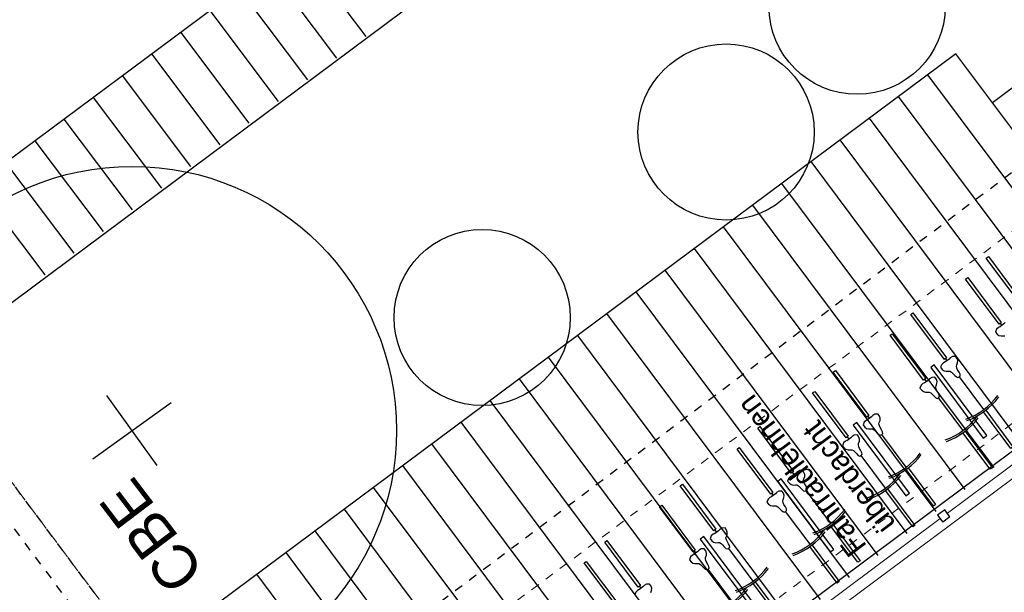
# Model space of a CAD drawing. Header units: metres. Extents: x 2 to 485, y 6 to 594.
# Tile 128 of 176: x 305.75 to 316.93, y 310.87 to 317.38. Entities that reach past the tile are written whole.
import ezdxf

# ---------------------------------------------------------------- set-up
doc = ezdxf.new("R2010")
doc.units = ezdxf.units.M
doc.header["$LTSCALE"] = 0.0125
for name, pattern in [('237-14_Züricher Str._GL_3_RW_2014-11-28_bea$0$STRICHPUNKT2', [12.7, 6.35, -3.175, 0, -3.175]), ('250', [0]), ('260241_A_bea$0$GESTRICHELT', [0.4, 0.2, -0.2]), ('GESTRICHELT', [0.4, 0.2, -0.2]), ('GEWOFAG_Hof 2_141023_Grundriss_bea$0$AUSGEZOGEN', [0]), ('GEWOFAG_Hof 2_141023_Grundriss_bea$0$VERDECKT2_S2', [0.15, 0.1, -0.05])]:
    doc.linetypes.add(name, pattern=pattern)
for name, color, linetype in [('237-14_Züricher Str._GL_3_RW_2014-11-28_bea$0$_GRU_Drainage', 54, '237-14_Züricher Str._GL_3_RW_2014-11-28_bea$0$STRICHPUNKT2'), ('260241_A_bea$0$B10_GEBAEUDE', 1, 'Continuous'), ('f_baum', 3, 'Continuous'), ('f_fahrrad', 201, 'Continuous'), ('f_fahrradbügel', 152, 'Continuous'), ('f_feuerwehr', 10, 'Continuous'), ('f_schraff', 251, 'Continuous'), ('f_text_100', 7, 'Continuous'), ('f_weg', 2, 'Continuous')]:
    doc.layers.add(name, color=color, linetype=linetype)
doc.layers.add('GEWOFAG_Hof 2_141023_Grundriss_bea$0$STANDARD', color=7, linetype='GEWOFAG_Hof 2_141023_Grundriss_bea$0$AUSGEZOGEN', lineweight=13)

msp = doc.modelspace()

# ---------------------------------------------------------------- linework, layer by layer
at = {"layer": '237-14_Züricher Str._GL_3_RW_2014-11-28_bea$0$_GRU_Drainage'}
msp.add_line((303.177, 314.958), (311.47, 303.845), dxfattribs=at)
at = {"layer": '260241_A_bea$0$B10_GEBAEUDE', "color": 7, "linetype": '260241_A_bea$0$GESTRICHELT'}
msp.add_line((307.337, 308.366), (325.875, 322.311), dxfattribs=at)
at = {"layer": 'f_baum'}
msp.add_line((324.85, 322.486), (316.792, 316.433), dxfattribs=at)
at = {"layer": 'f_baum', "ltscale": 0.5}
for p, q in [((307.311, 312.311), (306.741, 313.106)), ((306.581, 312.389), (307.471, 313.028))]:
    msp.add_line(p, q, dxfattribs=at)
at = {"layer": 'f_baum'}
for centre in [(315.254, 317.528), (313.768, 316.1), (311, 313.993)]:
    msp.add_circle(centre, 1, dxfattribs=at)
at = {"layer": 'f_baum', "ltscale": 0.5}
msp.add_circle((307.027, 312.71), 3, dxfattribs=at)
at = {"layer": 'f_fahrrad'}
for p, q in [((316.859, 313.881), (316.838, 313.862)), ((316.878, 313.889), (316.859, 313.881)), ((316.92, 313.921), (316.873, 313.886)), ((316.899, 313.905), (316.878, 313.889)), ((316.899, 313.905), (316.881, 313.929)), ((316.92, 313.921), (316.899, 313.905)), ((316.899, 313.905), (316.899, 313.905)), ((316.899, 313.905), (316.899, 313.905)), ((316.899, 313.905), (316.899, 313.905)), ((316.899, 313.905), (316.899, 313.905)), ((316.934, 313.936), (316.92, 313.921)), ((316.838, 313.862), (316.825, 313.828)), ((316.825, 313.828), (316.844, 313.804)), ((316.844, 313.804), (316.864, 313.79)), ((316.864, 313.79), (316.888, 313.784)), ((316.888, 313.784), (316.915, 313.785)), ((316.915, 313.785), (316.93, 313.784)), ((316.336, 313.55), (316.311, 313.535)), ((316.372, 313.552), (316.336, 313.55)), ((316.389, 313.527), (316.372, 313.552)), ((316.215, 313.461), (316.203, 313.428)), ((316.203, 313.428), (316.222, 313.404)), ((316.237, 313.48), (316.215, 313.461)), ((316.255, 313.488), (316.237, 313.48)), ((316.298, 313.52), (316.251, 313.485)), ((316.277, 313.504), (316.255, 313.488)), ((316.277, 313.504), (316.258, 313.529)), ((316.298, 313.52), (316.277, 313.504)), ((316.277, 313.504), (316.277, 313.504)), ((316.277, 313.504), (316.277, 313.504)), ((316.277, 313.504), (316.277, 313.504)), ((316.277, 313.504), (316.277, 313.504)), ((316.311, 313.535), (316.298, 313.52)), ((316.383, 313.439), (316.386, 313.454)), ((316.387, 313.417), (316.383, 313.439)), ((316.386, 313.454), (316.396, 313.479)), ((316.397, 313.504), (316.389, 313.527)), ((316.396, 313.479), (316.397, 313.504)), ((316.102, 313.313), (316.077, 313.298)), ((316.137, 313.315), (316.102, 313.313)), ((316.154, 313.29), (316.137, 313.315)), ((316.222, 313.404), (316.242, 313.389)), ((316.242, 313.389), (316.265, 313.383)), ((316.265, 313.383), (316.292, 313.385)), ((316.292, 313.385), (316.308, 313.384)), ((316.308, 313.384), (316.327, 313.373)), ((316.327, 313.373), (316.342, 313.359)), ((316.342, 313.359), (316.364, 313.336)), ((316.364, 313.336), (316.381, 313.319)), ((316.381, 313.319), (316.398, 313.312)), ((316.396, 313.399), (316.387, 313.417)), ((316.412, 313.371), (316.396, 313.399)), ((316.398, 313.312), (316.414, 313.318)), ((316.423, 313.35), (316.412, 313.371)), ((316.414, 313.318), (316.425, 313.332)), ((316.692, 312.948), (316.415, 313.319)), ((316.425, 313.332), (316.423, 313.35)), ((315.981, 313.224), (315.968, 313.19)), ((316.002, 313.243), (315.981, 313.224)), ((316.021, 313.251), (316.002, 313.243)), ((316.064, 313.283), (316.016, 313.248)), ((316.042, 313.267), (316.021, 313.251)), ((316.042, 313.267), (316.024, 313.291)), ((316.064, 313.283), (316.042, 313.267)), ((316.042, 313.267), (316.042, 313.267)), ((316.042, 313.267), (316.042, 313.267)), ((316.042, 313.267), (316.042, 313.267)), ((316.042, 313.267), (316.042, 313.267)), ((316.077, 313.298), (316.064, 313.283)), ((316.148, 313.202), (316.152, 313.217)), ((316.153, 313.18), (316.148, 313.202)), ((316.152, 313.217), (316.161, 313.242)), ((316.163, 313.266), (316.154, 313.29)), ((316.161, 313.242), (316.163, 313.266)), ((315.968, 313.19), (315.988, 313.166)), ((315.988, 313.166), (316.008, 313.152)), ((316.008, 313.152), (316.031, 313.146)), ((316.031, 313.146), (316.058, 313.147)), ((316.058, 313.147), (316.074, 313.146)), ((316.074, 313.146), (316.093, 313.136)), ((316.093, 313.136), (316.108, 313.122)), ((316.108, 313.122), (316.13, 313.099)), ((316.13, 313.099), (316.147, 313.082)), ((316.161, 313.162), (316.153, 313.18)), ((316.178, 313.134), (316.161, 313.162)), ((316.188, 313.113), (316.178, 313.134)), ((316.18, 313.081), (316.19, 313.095)), ((316.19, 313.095), (316.188, 313.113)), ((316.147, 313.082), (316.164, 313.075)), ((316.164, 313.075), (316.18, 313.081)), ((316.458, 312.71), (316.18, 313.082)), ((315.397, 312.849), (315.379, 312.874)), ((315.432, 312.88), (315.418, 312.865)), ((315.456, 312.895), (315.432, 312.88)), ((315.492, 312.897), (315.456, 312.895)), ((315.509, 312.872), (315.492, 312.897)), ((315.517, 312.849), (315.509, 312.872)), ((315.336, 312.806), (315.323, 312.773)), ((315.323, 312.773), (315.342, 312.749)), ((315.357, 312.825), (315.336, 312.806)), ((315.376, 312.833), (315.357, 312.825)), ((315.418, 312.865), (315.371, 312.83)), ((315.397, 312.849), (315.376, 312.833)), ((315.418, 312.865), (315.397, 312.849)), ((315.397, 312.849), (315.397, 312.849)), ((315.397, 312.849), (315.397, 312.849)), ((315.397, 312.849), (315.397, 312.849)), ((315.397, 312.849), (315.397, 312.849)), ((315.503, 312.784), (315.507, 312.799)), ((315.508, 312.762), (315.503, 312.784)), ((315.507, 312.799), (315.516, 312.824)), ((315.516, 312.744), (315.508, 312.762)), ((315.516, 312.824), (315.517, 312.849)), ((315.198, 312.643), (315.184, 312.628)), ((315.222, 312.658), (315.198, 312.643)), ((315.258, 312.66), (315.222, 312.658)), ((315.275, 312.635), (315.258, 312.66)), ((315.342, 312.749), (315.362, 312.734)), ((315.362, 312.734), (315.386, 312.728)), ((315.386, 312.728), (315.413, 312.73)), ((315.413, 312.73), (315.428, 312.729)), ((315.428, 312.729), (315.448, 312.718)), ((315.448, 312.718), (315.463, 312.704)), ((315.463, 312.704), (315.484, 312.681)), ((315.484, 312.681), (315.502, 312.664)), ((315.502, 312.664), (315.518, 312.657)), ((315.532, 312.716), (315.516, 312.744)), ((315.518, 312.657), (315.535, 312.663)), ((315.543, 312.695), (315.532, 312.716)), ((315.535, 312.663), (315.545, 312.677)), ((315.812, 312.293), (315.535, 312.664)), ((315.545, 312.677), (315.543, 312.695)), ((315.101, 312.569), (315.089, 312.535)), ((315.089, 312.535), (315.108, 312.511)), ((315.123, 312.588), (315.101, 312.569)), ((315.141, 312.596), (315.123, 312.588)), ((315.184, 312.628), (315.137, 312.593)), ((315.163, 312.612), (315.141, 312.596)), ((315.163, 312.612), (315.145, 312.636)), ((315.184, 312.628), (315.163, 312.612)), ((315.163, 312.612), (315.163, 312.612)), ((315.163, 312.612), (315.163, 312.612)), ((315.163, 312.612), (315.163, 312.612)), ((315.163, 312.612), (315.163, 312.612)), ((315.269, 312.547), (315.272, 312.562)), ((315.273, 312.525), (315.269, 312.547)), ((315.272, 312.562), (315.282, 312.587)), ((315.283, 312.611), (315.275, 312.635)), ((315.282, 312.587), (315.283, 312.611)), ((315.108, 312.511), (315.128, 312.497)), ((315.128, 312.497), (315.152, 312.491)), ((315.152, 312.491), (315.178, 312.492)), ((315.178, 312.492), (315.194, 312.491)), ((315.194, 312.491), (315.213, 312.481)), ((315.213, 312.481), (315.228, 312.467)), ((315.228, 312.467), (315.25, 312.444)), ((315.25, 312.444), (315.267, 312.427)), ((315.267, 312.427), (315.284, 312.42)), ((315.282, 312.507), (315.273, 312.525)), ((315.298, 312.479), (315.282, 312.507)), ((315.284, 312.42), (315.3, 312.426)), ((315.309, 312.458), (315.298, 312.479)), ((315.3, 312.426), (315.311, 312.44)), ((315.578, 312.055), (315.301, 312.427)), ((315.311, 312.44), (315.309, 312.458)), ((314.562, 312.227), (314.514, 312.192)), ((314.54, 312.211), (314.519, 312.195)), ((314.54, 312.211), (314.522, 312.235)), ((314.562, 312.227), (314.54, 312.211)), ((314.54, 312.211), (314.54, 312.211)), ((314.54, 312.211), (314.54, 312.211)), ((314.54, 312.211), (314.54, 312.211)), ((314.54, 312.211), (314.54, 312.211)), ((314.575, 312.242), (314.562, 312.227)), ((314.6, 312.257), (314.575, 312.242)), ((314.635, 312.259), (314.6, 312.257)), ((314.652, 312.234), (314.635, 312.259)), ((314.661, 312.211), (314.652, 312.234)), ((314.66, 312.186), (314.661, 312.211)), ((314.479, 312.168), (314.466, 312.134)), ((314.466, 312.134), (314.486, 312.111)), ((314.5, 312.187), (314.479, 312.168)), ((314.486, 312.111), (314.506, 312.096)), ((314.519, 312.195), (314.5, 312.187)), ((314.506, 312.096), (314.529, 312.09)), ((314.529, 312.09), (314.556, 312.092)), ((314.556, 312.092), (314.572, 312.091)), ((314.572, 312.091), (314.591, 312.08)), ((314.646, 312.146), (314.65, 312.161)), ((314.651, 312.124), (314.646, 312.146)), ((314.65, 312.161), (314.66, 312.186)), ((314.659, 312.106), (314.651, 312.124)), ((314.676, 312.078), (314.659, 312.106)), ((314.327, 311.99), (314.28, 311.955)), ((314.306, 311.974), (314.285, 311.958)), ((314.306, 311.974), (314.288, 311.998)), ((314.327, 311.99), (314.306, 311.974)), ((314.306, 311.974), (314.306, 311.974)), ((314.306, 311.974), (314.306, 311.974)), ((314.306, 311.974), (314.306, 311.974)), ((314.306, 311.974), (314.306, 311.974)), ((314.341, 312.005), (314.327, 311.99)), ((314.365, 312.02), (314.341, 312.005)), ((314.401, 312.022), (314.365, 312.02)), ((314.418, 311.997), (314.401, 312.022)), ((314.426, 311.973), (314.418, 311.997)), ((314.425, 311.949), (314.426, 311.973)), ((314.591, 312.08), (314.606, 312.066)), ((314.606, 312.066), (314.628, 312.043)), ((314.628, 312.043), (314.645, 312.026)), ((314.645, 312.026), (314.662, 312.019)), ((314.662, 312.019), (314.678, 312.025)), ((314.687, 312.057), (314.676, 312.078)), ((314.678, 312.025), (314.688, 312.039)), ((314.956, 311.654), (314.679, 312.026)), ((314.688, 312.039), (314.687, 312.057)), ((314.245, 311.931), (314.232, 311.897)), ((314.232, 311.897), (314.251, 311.873)), ((314.266, 311.95), (314.245, 311.931)), ((314.251, 311.873), (314.271, 311.859)), ((314.285, 311.958), (314.266, 311.95)), ((314.412, 311.909), (314.416, 311.924)), ((314.417, 311.887), (314.412, 311.909)), ((314.416, 311.924), (314.425, 311.949)), ((314.425, 311.869), (314.417, 311.887)), ((314.441, 311.841), (314.425, 311.869)), ((314.271, 311.859), (314.295, 311.853)), ((314.295, 311.853), (314.322, 311.854)), ((314.322, 311.854), (314.337, 311.853)), ((314.337, 311.853), (314.357, 311.843)), ((314.357, 311.843), (314.372, 311.829)), ((314.372, 311.829), (314.393, 311.806)), ((314.393, 311.806), (314.411, 311.789)), ((314.411, 311.789), (314.427, 311.782)), ((314.427, 311.782), (314.444, 311.788)), ((314.452, 311.82), (314.441, 311.841)), ((314.444, 311.788), (314.454, 311.802)), ((314.721, 311.417), (314.444, 311.789)), ((314.454, 311.802), (314.452, 311.82)), ((313.621, 311.532), (313.599, 311.513)), ((313.639, 311.54), (313.621, 311.532)), ((313.682, 311.572), (313.635, 311.537)), ((313.661, 311.556), (313.639, 311.54)), ((313.661, 311.556), (313.643, 311.58)), ((313.682, 311.572), (313.661, 311.556)), ((313.661, 311.556), (313.661, 311.556)), ((313.661, 311.556), (313.661, 311.556)), ((313.661, 311.556), (313.661, 311.556)), ((313.661, 311.556), (313.661, 311.556)), ((313.696, 311.587), (313.682, 311.572)), ((313.72, 311.602), (313.696, 311.587)), ((313.756, 311.604), (313.72, 311.602)), ((313.773, 311.579), (313.756, 311.604)), ((313.771, 311.506), (313.78, 311.531)), ((313.781, 311.556), (313.773, 311.579)), ((313.78, 311.531), (313.781, 311.556)), ((313.599, 311.513), (313.587, 311.479)), ((313.587, 311.479), (313.606, 311.456)), ((313.606, 311.456), (313.626, 311.441)), ((313.626, 311.441), (313.65, 311.435)), ((313.65, 311.435), (313.676, 311.437)), ((313.676, 311.437), (313.692, 311.436)), ((313.692, 311.436), (313.712, 311.425)), ((313.712, 311.425), (313.727, 311.411)), ((313.767, 311.491), (313.771, 311.506)), ((313.771, 311.469), (313.767, 311.491)), ((313.78, 311.451), (313.771, 311.469)), ((313.796, 311.423), (313.78, 311.451)), ((313.807, 311.402), (313.796, 311.423)), ((313.405, 311.303), (313.387, 311.295)), ((313.448, 311.335), (313.4, 311.3)), ((313.426, 311.319), (313.405, 311.303)), ((313.426, 311.319), (313.408, 311.343)), ((313.448, 311.335), (313.426, 311.319)), ((313.426, 311.319), (313.426, 311.319)), ((313.426, 311.319), (313.426, 311.319)), ((313.426, 311.319), (313.426, 311.319)), ((313.426, 311.319), (313.426, 311.319)), ((313.461, 311.35), (313.448, 311.335)), ((313.486, 311.365), (313.461, 311.35)), ((313.521, 311.367), (313.486, 311.365)), ((313.539, 311.342), (313.521, 311.367)), ((313.547, 311.318), (313.539, 311.342)), ((313.546, 311.294), (313.547, 311.318)), ((313.727, 311.411), (313.748, 311.388)), ((313.748, 311.388), (313.765, 311.371)), ((313.765, 311.371), (313.782, 311.364)), ((313.782, 311.364), (313.798, 311.37)), ((313.798, 311.37), (313.809, 311.384)), ((314.076, 310.999), (313.799, 311.371)), ((313.809, 311.384), (313.807, 311.402)), ((313.365, 311.276), (313.353, 311.242)), ((313.353, 311.242), (313.372, 311.218)), ((313.387, 311.295), (313.365, 311.276)), ((313.372, 311.218), (313.392, 311.204)), ((313.392, 311.204), (313.415, 311.198)), ((313.415, 311.198), (313.442, 311.199)), ((313.442, 311.199), (313.458, 311.198)), ((313.458, 311.198), (313.477, 311.188)), ((313.533, 311.254), (313.536, 311.269)), ((313.537, 311.232), (313.533, 311.254)), ((313.536, 311.269), (313.546, 311.294)), ((313.546, 311.214), (313.537, 311.232)), ((313.562, 311.186), (313.546, 311.214)), ((313.477, 311.188), (313.492, 311.174)), ((313.492, 311.174), (313.514, 311.151)), ((313.514, 311.151), (313.531, 311.134)), ((313.531, 311.134), (313.548, 311.127)), ((313.548, 311.127), (313.564, 311.133)), ((313.573, 311.165), (313.562, 311.186)), ((313.564, 311.133), (313.575, 311.147)), ((313.842, 310.762), (313.565, 311.134)), ((313.575, 311.147), (313.573, 311.165)), ((312.899, 310.966), (312.863, 310.964)), ((312.916, 310.941), (312.899, 310.966)), ((312.743, 310.875), (312.73, 310.841)), ((312.764, 310.894), (312.743, 310.875)), ((312.783, 310.902), (312.764, 310.894)), ((312.825, 310.934), (312.778, 310.899)), ((312.804, 310.918), (312.783, 310.902)), ((312.804, 310.918), (312.786, 310.942)), ((312.825, 310.934), (312.804, 310.918)), ((312.804, 310.918), (312.804, 310.918)), ((312.804, 310.918), (312.804, 310.918)), ((312.804, 310.918), (312.804, 310.918)), ((312.804, 310.918), (312.804, 310.918)), ((312.839, 310.949), (312.825, 310.934)), ((312.863, 310.964), (312.839, 310.949)), ((312.914, 310.868), (312.923, 310.893)), ((312.924, 310.918), (312.916, 310.941)), ((312.923, 310.893), (312.924, 310.918))]:
    msp.add_line(p, q, dxfattribs=at)
for points in [[(316.745, 314.685), (317.125, 314.174), (317.101, 314.156), (316.721, 314.667)], [(316.51, 314.447), (316.891, 313.937), (316.867, 313.919), (316.486, 314.429)], [(315.888, 314.047), (316.269, 313.536), (316.245, 313.518), (315.864, 314.029)], [(315.653, 313.809), (316.034, 313.299), (316.01, 313.281), (315.629, 313.791)], [(315.008, 313.392), (315.389, 312.881), (315.365, 312.863), (314.984, 313.374)], [(314.774, 313.154), (315.155, 312.644), (315.131, 312.626), (314.75, 313.136)], [(316.714, 312.939), (317.024, 312.524), (317, 312.506), (316.69, 312.921)], [(314.152, 312.754), (314.532, 312.243), (314.508, 312.225), (314.127, 312.736)], [(316.48, 312.702), (316.79, 312.287), (316.766, 312.269), (316.456, 312.684)], [(313.917, 312.516), (314.298, 312.006), (314.274, 311.988), (313.893, 312.498)], [(315.835, 312.284), (316.145, 311.869), (316.12, 311.851), (315.811, 312.266)], [(313.272, 312.099), (313.653, 311.588), (313.629, 311.57), (313.248, 312.081)], [(315.6, 312.047), (315.91, 311.632), (315.886, 311.614), (315.576, 312.029)], [(313.038, 311.861), (313.419, 311.351), (313.395, 311.333), (313.014, 311.843)], [(314.978, 311.646), (315.288, 311.231), (315.264, 311.213), (314.954, 311.628)], [(312.415, 311.461), (312.796, 310.95), (312.772, 310.932), (312.391, 311.443)], [(314.744, 311.409), (315.053, 310.993), (315.029, 310.976), (314.72, 311.391)], [(312.181, 311.223), (312.562, 310.713), (312.538, 310.695), (312.157, 311.205)], [(314.098, 310.991), (314.408, 310.576), (314.384, 310.558), (314.074, 310.973)]]:
    msp.add_lwpolyline(points, close=True, dxfattribs=at)
for centre, radius, start, end in [((316.236, 313.559), 0.763, 289.3978, 323.7088), ((316.236, 313.559), 0.783, 289.8541, 323.2623), ((316.002, 313.322), 0.763, 289.3978, 323.7088), ((316.002, 313.322), 0.783, 289.8541, 323.2623), ((315.356, 312.904), 0.763, 289.3978, 323.7088), ((315.356, 312.904), 0.783, 289.8541, 323.2623), ((315.122, 312.667), 0.763, 289.3978, 323.7088), ((315.122, 312.667), 0.783, 289.8541, 323.2623), ((314.5, 312.266), 0.763, 289.3978, 323.7088), ((314.5, 312.266), 0.783, 289.8541, 323.2623), ((314.265, 312.028), 0.763, 289.3978, 323.7088), ((314.265, 312.028), 0.783, 289.8541, 323.2623), ((313.62, 311.611), 0.763, 289.3978, 323.7088), ((313.62, 311.611), 0.783, 289.8541, 323.2623), ((313.386, 311.373), 0.763, 289.3978, 323.7088), ((313.386, 311.373), 0.783, 289.8541, 323.2623)]:
    msp.add_arc(centre, radius, start, end, dxfattribs=at)
at = {"layer": 'f_fahrradbügel', "linetype": '250'}
for p, q in [((316.13, 313.455), (316.09, 313.425)), ((316.09, 313.425), (316.687, 312.623)), ((316.727, 312.653), (316.13, 313.455)), ((315.251, 312.8), (315.211, 312.77)), ((315.211, 312.77), (315.808, 311.968)), ((315.848, 311.998), (315.251, 312.8)), ((316.687, 312.623), (316.727, 312.653)), ((314.394, 312.162), (314.354, 312.132)), ((314.354, 312.132), (314.951, 311.33)), ((314.991, 311.36), (314.394, 312.162)), ((315.808, 311.968), (315.848, 311.998)), ((313.515, 311.507), (313.475, 311.477)), ((313.475, 311.477), (314.072, 310.675)), ((314.112, 310.705), (313.515, 311.507)), ((314.951, 311.33), (314.991, 311.36))]:
    msp.add_line(p, q, dxfattribs=at)
at = {"layer": 'f_feuerwehr', "linetype": 'GESTRICHELT'}
msp.add_line((310.307, 305.897), (276.429, 351.301), dxfattribs=at)
at = {"layer": 'f_schraff', "linetype": 'Continuous'}
for p, q in [((309.682, 317.185), (308.904, 318.221)), ((309.351, 316.939), (308.574, 317.974)), ((309.02, 316.693), (308.243, 317.727)), ((308.689, 316.446), (307.912, 317.481)), ((308.357, 316.2), (307.581, 317.234)), ((308.026, 315.954), (307.25, 316.987)), ((307.695, 315.708), (306.919, 316.74)), ((318.45, 313.541), (316.056, 316.75)), ((307.364, 315.461), (306.588, 316.493)), ((318.122, 313.29), (315.725, 316.503)), ((307.032, 315.215), (306.258, 316.247)), ((317.794, 313.04), (315.394, 316.257)), ((306.701, 314.969), (305.927, 316)), ((317.465, 312.79), (315.063, 316.01)), ((306.37, 314.723), (305.596, 315.753)), ((317.137, 312.54), (314.732, 315.764)), ((306.039, 314.476), (305.265, 315.506)), ((316.809, 312.29), (314.401, 315.517)), ((316.48, 312.04), (314.07, 315.27)), ((316.152, 311.79), (313.739, 315.024)), ((315.824, 311.54), (313.408, 314.777)), ((315.495, 311.289), (313.077, 314.53)), ((315.167, 311.039), (312.746, 314.284)), ((314.839, 310.789), (312.415, 314.037)), ((314.51, 310.539), (312.084, 313.79)), ((314.182, 310.289), (311.753, 313.544)), ((313.853, 310.04), (311.422, 313.297)), ((313.519, 309.796), (311.091, 313.051)), ((313.186, 309.553), (310.76, 312.804)), ((312.852, 309.31), (310.429, 312.557)), ((312.518, 309.068), (310.098, 312.311)), ((312.185, 308.825), (309.768, 312.064)), ((311.851, 308.582), (309.437, 311.817)), ((311.517, 308.339), (309.106, 311.571)), ((311.184, 308.096), (308.775, 311.324)), ((310.85, 307.853), (308.444, 311.078))]:
    msp.add_line(p, q, dxfattribs=at)
at = {"layer": 'f_weg'}
for p, q in [((321.759, 327.808), (301.092, 312.394)), ((320.518, 325.242), (301.879, 311.34)), ((316.377, 316.989), (304.352, 308.029)), ((320.32, 311.704), (316.377, 316.989))]:
    msp.add_line(p, q, dxfattribs=at)
at = {"layer": 'GEWOFAG_Hof 2_141023_Grundriss_bea$0$STANDARD', "color": 7, "linetype": 'GEWOFAG_Hof 2_141023_Grundriss_bea$0$VERDECKT2_S2', "lineweight": 18}
for p, q in [((311.196, 304.703), (289.184, 334.21)), ((317.894, 315.625), (308.355, 308.51)), ((309.402, 307.107), (318.94, 314.223))]:
    msp.add_line(p, q, dxfattribs=at)
at = {"layer": 'GEWOFAG_Hof 2_141023_Grundriss_bea$0$STANDARD', "color": 7, "linetype": 'GEWOFAG_Hof 2_141023_Grundriss_bea$0$AUSGEZOGEN', "lineweight": 25}
for p, q in [((318.769, 313.783), (313.759, 310.046)), ((316.249, 311.81), (316.169, 311.75)), ((316.169, 311.75), (316.229, 311.67)), ((316.309, 311.73), (316.249, 311.81)), ((316.309, 311.73), (316.229, 311.67))]:
    msp.add_line(p, q, dxfattribs=at)
at = {"layer": 'GEWOFAG_Hof 2_141023_Grundriss_bea$0$STANDARD', "color": 7, "linetype": 'GEWOFAG_Hof 2_141023_Grundriss_bea$0$AUSGEZOGEN', "lineweight": 18}
for p, q in [((316.279, 311.77), (318.703, 313.578)), ((314.109, 309.995), (318.718, 313.433)), ((313.974, 310.051), (316.199, 311.71))]:
    msp.add_line(p, q, dxfattribs=at)

# ---------------------------------------------------------------- texts
at = {"layer": 'f_text_100'}
for s, height, rotation, p in [('Fahrradlehnen', 0.25, 126.7276, (315.373, 311.397)), ('überdacht', 0.25, 126.7276, (315.704, 311.652)), ('CBE', 0.5, 127.224, (307.863, 311.112))]:
    msp.add_text(s, height=height, rotation=rotation, dxfattribs=at).set_placement(p)

doc.saveas('drawing.dxf')
